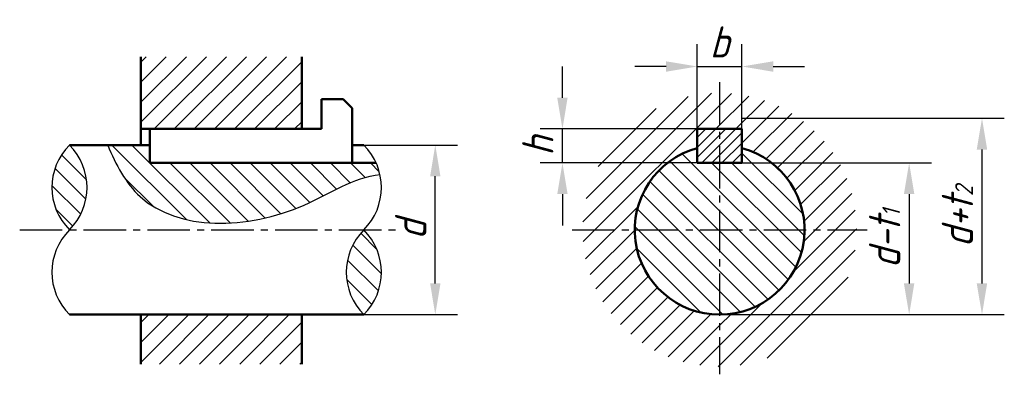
# Model space of a CAD drawing. Header units: millimetres. Extents: x 1135 to 1245, y 31 to 71.
import ezdxf

# ---------------------------------------------------------------- set-up
doc = ezdxf.new("R2010")
doc.units = ezdxf.units.MM
doc.header["$LTSCALE"] = 0.5
doc.header["$PDSIZE"] = 5
doc.linetypes.add('CENTER2', pattern=[28.575, 19.05, -3.175, 3.175, -3.175])
for name, color, linetype in [('剖面线层', 7, 'Continuous'), ('尺寸层', 221, 'Continuous'), ('细实线层', 7, 'Continuous')]:
    doc.layers.add(name, color=color, linetype=linetype)
doc.layers.add('点画线层', color=3, linetype='CENTER2', lineweight=25)
doc.layers.add('粗实线层', color=7, linetype='Continuous', lineweight=50)
doc.styles.add('工程字体（斜）', font='gbeitc.shx', dxfattribs={"bigfont": 'gbcbig.shx'})
doc.dimstyles.new('直径加引线', dxfattribs={"dimtxt": 3.5, "dimasz": 3.5, "dimexe": 2.5, "dimexo": 0, "dimgap": 1, "dimtad": 1, "dimtoh": 1, "dimdsep": 46, "dimtxsty": '工程字体（斜）', "dimcen": 0, "dimadec": 0, "dimazin": 0, "dimtfac": 1, "dimtmove": 1, "dimatfit": 3, "dimfxl": 0, "dimarcsym": 0})
pattern_1 = [(45, (-1181.431, -41.2482), (-1.122532, 1.122532), [])]
pattern_2 = [(135, (-1181.431, -41.2482), (-1.122532, -1.122532), [])]

# ---------------------------------------------------------------- blocks, each defined once
blk = doc.blocks.new('*D40')
at = {"layer": 'Defpoints', "color": 0, "ltscale": 0.5}
for p in [(1173.43, 56.75), (1181.43, 56.75), (1173.43, 37.75)]:
    blk.add_point(p, dxfattribs=at)
at = {"layer": '尺寸层', "color": 0, "lineweight": -2, "ltscale": 0.5}
for p, q in [((1173.43, 56.75), (1183.93, 56.75)), ((1181.43, 41.25), (1181.43, 53.25)), ((1173.43, 37.75), (1183.93, 37.75))]:
    blk.add_line(p, q, dxfattribs=at)
at = {"layer": '尺寸层', "color": 0, "ltscale": 0.5}
for points in [[(1180.85, 53.25), (1182.01, 53.25), (1181.43, 56.75)], [(1180.85, 41.25), (1182.01, 41.25), (1181.43, 37.75)]]:
    blk.add_solid(points, dxfattribs=at)
at = {"layer": '尺寸层', "color": 0, "ltscale": 0.5, "insert": (1178.68, 47.25), "char_height": 3.5, "attachment_point": 5, "rotation": 90, "style": '工程字体（斜）'}
blk.add_mtext('d', dxfattribs=at)
blk = doc.blocks.new('*D41')
at = {"layer": 'Defpoints', "color": 0, "ltscale": 0.5}
for p in [(1195.66, 58.56), (1210.75, 58.56), (1210.75, 54.75)]:
    blk.add_point(p, dxfattribs=at)
at = {"layer": '尺寸层', "color": 0, "lineweight": -2, "ltscale": 0.5}
for p, q in [((1195.66, 62.06), (1195.66, 65.56)), ((1210.75, 58.56), (1193.16, 58.56)), ((1195.66, 54.75), (1195.66, 58.56)), ((1210.75, 54.75), (1193.16, 54.75)), ((1195.66, 51.25), (1195.66, 47.75))]:
    blk.add_line(p, q, dxfattribs=at)
at = {"layer": '尺寸层', "color": 0, "ltscale": 0.5}
for points in [[(1195.08, 62.06), (1196.24, 62.06), (1195.66, 58.56)], [(1195.08, 51.25), (1196.24, 51.25), (1195.66, 54.75)]]:
    blk.add_solid(points, dxfattribs=at)
at = {"layer": '尺寸层', "color": 0, "ltscale": 0.5, "insert": (1192.91, 56.65), "char_height": 3.5, "attachment_point": 5, "rotation": 90, "style": '工程字体（斜）'}
blk.add_mtext('h', dxfattribs=at)
blk = doc.blocks.new('*D42')
at = {"layer": 'Defpoints', "color": 0, "ltscale": 0.5}
for p in [(1215.75, 65.56), (1210.75, 58.56), (1215.75, 58.56)]:
    blk.add_point(p, dxfattribs=at)
at = {"layer": '尺寸层', "color": 0, "lineweight": -2, "ltscale": 0.5}
for p, q in [((1210.75, 58.56), (1210.75, 68.06)), ((1215.75, 58.56), (1215.75, 68.06)), ((1207.25, 65.56), (1203.75, 65.56)), ((1210.75, 65.56), (1215.75, 65.56)), ((1219.25, 65.56), (1222.75, 65.56))]:
    blk.add_line(p, q, dxfattribs=at)
at = {"layer": '尺寸层', "color": 0, "ltscale": 0.5}
for points in [[(1207.25, 66.14), (1207.25, 64.97), (1210.75, 65.56)], [(1219.25, 66.14), (1219.25, 64.97), (1215.75, 65.56)]]:
    blk.add_solid(points, dxfattribs=at)
at = {"layer": '尺寸层', "color": 0, "ltscale": 0.5, "insert": (1213.25, 68.31), "char_height": 3.5, "attachment_point": 5, "style": '工程字体（斜）'}
blk.add_mtext('b', dxfattribs=at)
blk = doc.blocks.new('*D43')
at = {"layer": 'Defpoints', "color": 0, "ltscale": 0.5}
for p in [(1215.75, 54.75), (1213.25, 37.75), (1234.46, 37.75)]:
    blk.add_point(p, dxfattribs=at)
at = {"layer": '尺寸层', "color": 0, "lineweight": -2, "ltscale": 0.5}
for p, q in [((1215.75, 54.75), (1236.96, 54.75)), ((1234.46, 51.25), (1234.46, 41.25)), ((1213.25, 37.75), (1236.96, 37.75))]:
    blk.add_line(p, q, dxfattribs=at)
at = {"layer": '尺寸层', "color": 0, "ltscale": 0.5}
for points in [[(1233.87, 51.25), (1235.04, 51.25), (1234.46, 54.75)], [(1233.87, 41.25), (1235.04, 41.25), (1234.46, 37.75)]]:
    blk.add_solid(points, dxfattribs=at)
at = {"layer": '尺寸层', "color": 0, "ltscale": 0.5, "insert": (1231.71, 46.25), "char_height": 3.5, "attachment_point": 5, "rotation": 90, "style": '工程字体（斜）'}
blk.add_mtext('d-t{\\H0.5714x;1}', dxfattribs=at)
blk = doc.blocks.new('*D44')
at = {"layer": 'Defpoints', "color": 0, "ltscale": 0.5}
for p in [(1215.75, 59.75), (1213.25, 37.75), (1242.61, 37.75)]:
    blk.add_point(p, dxfattribs=at)
at = {"layer": '尺寸层', "color": 0, "lineweight": -2, "ltscale": 0.5}
for p, q in [((1215.75, 59.75), (1245.11, 59.75)), ((1242.61, 56.25), (1242.61, 41.25)), ((1213.25, 37.75), (1245.11, 37.75))]:
    blk.add_line(p, q, dxfattribs=at)
at = {"layer": '尺寸层', "color": 0, "ltscale": 0.5}
for points in [[(1242.02, 56.25), (1243.19, 56.25), (1242.61, 59.75)], [(1242.02, 41.25), (1243.19, 41.25), (1242.61, 37.75)]]:
    blk.add_solid(points, dxfattribs=at)
at = {"layer": '尺寸层', "color": 0, "ltscale": 0.5, "insert": (1239.86, 48.75), "char_height": 3.5, "attachment_point": 5, "rotation": 90, "style": '工程字体（斜）'}
blk.add_mtext('d+t{\\H0.5714x;2}', dxfattribs=at)
blk = doc.blocks.new('er')
at = {"layer": '剖面线层', "ltscale": 0.5}
h = blk.add_hatch(dxfattribs=at)
h.set_pattern_fill('ANSI31', scale=0.5, style=0)
h.set_pattern_definition(pattern_1)
h.paths.add_polyline_path([(-14.937, 25.401), (-32.937, 25.401), (-32.937, 17.311), (-14.937, 17.311)])
h = blk.add_hatch(dxfattribs=at)
h.set_pattern_fill('ANSI31', scale=0.5, style=0)
h.set_pattern_definition(pattern_1)
h.paths.add_polyline_path([(29.318, 15.165), (29.318, 17.311), (34.318, 17.311), (34.318, 15.165, -0.3382016), (41.318, 6), (47.159, 6, 1), (16.476, 6), (22.318, 6, -0.3382016)])
h.paths.add_polyline_path([(22.318, 6), (16.476, 6, 0.4142136), (31.818, -9.341), (31.818, -3.5, -0.4142136)])
h = blk.add_hatch(dxfattribs=at)
h.set_pattern_fill('ANSI31', scale=0.25, style=0)
h.set_pattern_definition([(45, (-1181.431, -41.2482), (-0.561266, 0.561266), [])])
h.paths.add_polyline_path([(31.818, 17.311), (29.318, 17.311), (29.318, 13.5), (31.818, 13.5)])
h.paths.add_polyline_path([(34.318, 17.311), (31.818, 17.311), (31.818, 13.5), (34.318, 13.5)])
h = blk.add_hatch(dxfattribs=at)
h.set_pattern_fill('ANSI31', scale=0.5, angle=90, style=0)
h.set_pattern_definition(pattern_2)
h.paths.add_polyline_path([(-40.937, 15.5, 0.4142136), (-40.937, 6, 0.4142136)])
edge = h.paths.add_edge_path()
edge.add_spline(control_points=[(-36.663, 15.5), (-35.741, 13.313), (-31.855, 5.843), (-17.549, 6), (-9.197, 11.873), (-6.186, 12.19)], knot_values=[2.1819899, 2.1819899, 2.1819899, 2.1819899, 9.2530526, 27.4300963, 35.6101095, 35.6101095, 35.6101095, 35.6101095], degree=3, periodic=0)
edge.add_arc((-12.747, 10.75), 6.718, 12.38191, 24.16574)
edge.add_line((-6.618, 13.5), (-31.937, 13.5))
edge.add_line((-31.937, 13.5), (-31.937, 15.5))
edge.add_line((-31.937, 15.5), (-36.663, 15.5))
h.paths.add_polyline_path([(-7.997, 6, 0.4142136), (-7.997, -3.5, 0.4142136)])
h = blk.add_hatch(dxfattribs=at)
h.set_pattern_fill('ANSI31', scale=0.5, angle=90, style=0)
h.set_pattern_definition(pattern_2)
h.paths.add_polyline_path([(34.318, 15.165), (34.318, 13.5), (31.818, 13.5), (31.818, 6), (41.318, 6, 0.3382016)])
h.paths.add_polyline_path([(41.318, 6), (31.818, 6), (31.818, -3.5, 0.4142136)])
h.paths.add_polyline_path([(31.818, 6), (31.818, 13.5), (29.318, 13.5), (29.318, 15.165, 0.3382016), (22.318, 6)])
h.paths.add_polyline_path([(31.818, 6), (22.318, 6, 0.4142136), (31.818, -3.5)])
h = blk.add_hatch(dxfattribs=at)
h.set_pattern_fill('ANSI31', scale=0.5, style=0)
h.set_pattern_definition(pattern_1)
h.paths.add_polyline_path([(47.159, 6), (41.318, 6, -0.4142136), (31.818, -3.5), (31.818, -9.341, 0.4142136)])
h = blk.add_hatch(dxfattribs=at)
h.set_pattern_fill('ANSI31', scale=0.5, style=0)
h.set_pattern_definition(pattern_1)
h.paths.add_polyline_path([(-14.937, -3.5), (-32.937, -3.5), (-32.937, -9.042), (-14.937, -9.042)])
at = {"layer": '点画线层', "color": 7, "ltscale": 0.5}
for p, q in [((31.818, 22.547), (31.818, -10.191)), ((-46.509, 6), (-3.747, 6)), ((15.324, 6), (48.311, 6))]:
    blk.add_line(p, q, dxfattribs=at)
at = {"layer": '粗实线层', "color": 7, "ltscale": 0.5}
for p, q in [((-32.937, 15.5), (-32.937, 25.401)), ((-14.937, 17.311), (-14.937, 25.401)), ((-12.75, 20.638), (-10.308, 20.638)), ((-12.75, 17.311), (-12.75, 20.638)), ((-9.308, 19.638), (-10.308, 20.638)), ((-9.308, 19.638), (-9.308, 15.5)), ((-12.75, 17.311), (-32.937, 17.311)), ((-31.937, 13.5), (-31.937, 17.311)), ((29.318, 17.311), (29.318, 13.5)), ((29.318, 17.311), (34.318, 17.311)), ((34.318, 13.5), (34.318, 17.311)), ((-31.937, 15.5), (-40.937, 15.5)), ((-7.997, 15.5), (-9.308, 15.5)), ((-9.308, 15.5), (-9.308, 13.5)), ((-6.618, 13.5), (-31.937, 13.5)), ((29.318, 13.5), (34.318, 13.5)), ((-7.997, -3.5), (-40.937, -3.5)), ((-32.937, -9.042), (-32.937, -3.5)), ((-14.937, -9.042), (-14.937, -3.5))]:
    blk.add_line(p, q, dxfattribs=at)
blk.add_arc((31.818, 6), 9.5, 105.25752, 74.74248, dxfattribs=at)
at = {"layer": '细实线层', "color": 7, "ltscale": 0.5}
for centre, start, end in [((-36.187, 10.75), 135, 225), ((-45.687, 10.75), 315, 45), ((-12.747, 10.75), 315, 45), ((-36.187, 1.25), 135, 225), ((-3.247, 1.25), 135, 225), ((-12.747, 1.25), 315, 45)]:
    blk.add_arc(centre, 6.718, start, end, dxfattribs=at)
blk.add_open_spline([(-36.663, 15.5), (-35.741, 13.313), (-31.855, 5.843), (-17.549, 6), (-9.197, 11.873), (-6.186, 12.19)], degree=3, knots=[2.1819899, 2.1819899, 2.1819899, 2.1819899, 9.2530526, 27.4300963, 35.6101095, 35.6101095, 35.6101095, 35.6101095], dxfattribs=at)
at = {"layer": '尺寸层', "color": 7, "ltscale": 0.5}
dim = blk.add_linear_dim(base=(34.318, 24.308), p1=(29.318, 17.311), p2=(34.318, 17.311), text='b', dimstyle='直径加引线', dxfattribs=at)
dim.commit()
dim.dimension.update_dxf_attribs({"geometry": '*D42', "text_midpoint": (31.818, 27.058), "insert": (-1181.431, -41.248)})
for base, p1, p2, text, picture, middle in [((14.229, 17.311), (29.318, 13.5), (29.318, 17.311), 'h', '*D41', (11.479, 15.406)), ((61.175, -3.5), (34.318, 18.5), (31.818, -3.5), 'd+t{\\H0.5714x;2}', '*D44', (58.425, 7.5)), ((0, 15.5), (-7.997, -3.5), (-7.997, 15.5), 'd', '*D40', (-2.75, 6)), ((53.024, -3.5), (34.318, 13.5), (31.818, -3.5), 'd-t{\\H0.5714x;1}', '*D43', (50.274, 5))]:
    dim = blk.add_linear_dim(base=base, p1=p1, p2=p2, angle=90, text=text, dimstyle='直径加引线', dxfattribs=at)
    dim.commit()
    dim.dimension.update_dxf_attribs({"geometry": picture, "text_midpoint": middle, "insert": (-1181.431, -41.248)})

msp = doc.modelspace()

# ---------------------------------------------------------------- block references
at = {"layer": '剖面线层', "color": 7}
msp.add_blockref('er', (1181.43, 41.25), dxfattribs=at)

doc.saveas('drawing.dxf')
